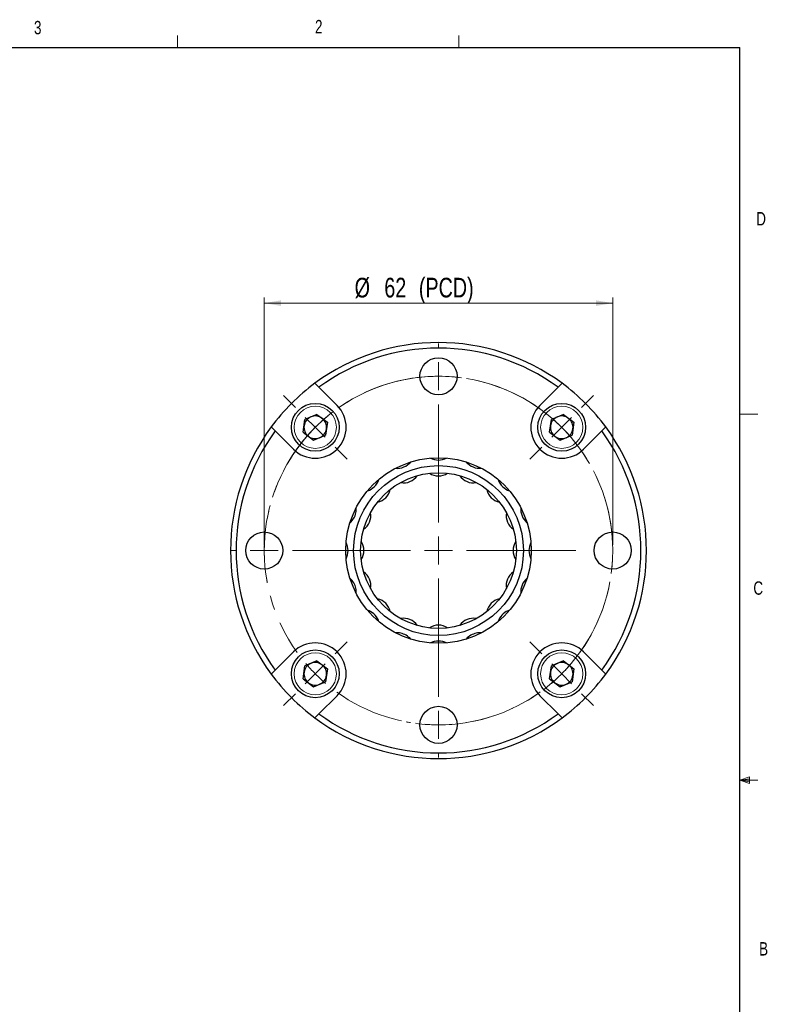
# Model space of a CAD drawing. Header units: millimetres. Extents: x 11 to 421, y 5 to 275.
# Tile 5 of 5: x 288 to 421, y 100 to 275. Entities that reach past the tile are written whole.
import ezdxf

# ---------------------------------------------------------------- set-up
doc = ezdxf.new("R2010")
doc.units = ezdxf.units.MM
doc.linetypes.add('CENTERX2', pattern=[20.32, 12.7, -2.54, 2.54, -2.54])
doc.styles.add('SLDTEXTSTYLE0', font='TXT', dxfattribs={"width": 0.75})
doc.dimstyles.new('SLDDIMSTYLE1', dxfattribs={"dimtxt": 3.5, "dimasz": 3, "dimexe": 0, "dimexo": 0.0625, "dimgap": 0.875, "dimtad": 1, "dimrnd": 1e-09, "dimzin": 12, "dimdsep": 46, "dimtxsty": 'SLDTEXTSTYLE0', "dimsah": 1, "dimcen": 0.09, "dimadec": 0, "dimazin": 0, "dimtfac": 1, "dimtofl": 0, "dimtmove": 0, "dimatfit": 3, "dimfxl": 1, "dimtolj": 1, "dimtzin": 12, "dimarcsym": 0})

# ---------------------------------------------------------------- blocks, each defined once
blk = doc.blocks.new('*D20')
at = {"color": 7, "linetype": 'Continuous', "lineweight": 0}
for p, q in [((331.35, 181.87), (331.35, 225.87)), ((331.35, 224.87), (393.35, 224.87)), ((393.35, 181.87), (393.35, 225.87))]:
    blk.add_line(p, q, dxfattribs=at)
for points in [[(331.35, 224.87), (334.35, 224.37), (334.35, 225.37)], [(393.35, 224.87), (390.35, 225.37), (390.35, 224.37)]]:
    blk.add_solid(points, dxfattribs=at)
at = {"color": 7, "linetype": 'Continuous', "lineweight": 0, "char_height": 3.5, "attachment_point": 1, "style": 'SLDTEXTSTYLE0'}
for s, insert in [('%%c', (347.43, 229.38)), ('62', (352.71, 229.38)), (' (PCD)', (357.88, 229.38))]:
    blk.add_mtext(s, dxfattribs=dict(at, insert=insert))
blk = doc.blocks.new('SW_CENTERMARKSYMBOL_0')
at = {"color": 0, "linetype": 'Continuous', "lineweight": 0}
for p, q in [((0, 5), (0, 5.8)), ((0, 0), (0, 2.5)), ((0, 0), (0, -2.5)), ((0, -26), (0, -6.58)), ((0, -31), (0, -28.5)), ((-36, -31), (-36.8, -31)), ((-31, -31), (-33.5, -31)), ((-31, -31), (-28.5, -31)), ((-5, -31), (-24.42, -31)), ((0, -31), (-2.5, -31)), ((0, -31), (0, -33.5)), ((0, -31), (2.5, -31)), ((5, -31), (24.42, -31)), ((0, -36), (0, -55.42)), ((0, -62), (0, -59.5)), ((0, -62), (0, -64.5)), ((0, -67), (0, -67.8))]:
    blk.add_line(p, q, dxfattribs=at)
at = {"color": 0, "linetype": 'CENTERX2', "lineweight": 0}
for p, q in [((0, -5), (0, -26)), ((-26, -31), (-5, -31)), ((0, -57), (0, -36))]:
    blk.add_line(p, q, dxfattribs=at)
at = {"color": 0, "linetype": 'Continuous', "lineweight": 0}
for start, end in [(90, 94.6206), (85.3794, 90), (175.3794, 180), (180, 184.6206), (189.2413, 190.7199), (259.2801, 260.7587), (265.3794, 270), (270, 274.6206)]:
    blk.add_arc((0, -31), 31, start, end, dxfattribs=at)
at = {"color": 0, "linetype": 'CENTERX2', "lineweight": 0}
for start, end in [(99.2413, 170.7587), (279.2413, 80.7587)]:
    blk.add_arc((0, -31), 31, start, end, dxfattribs=at)
blk = doc.blocks.new('SW_CENTERMARKSYMBOL_1')
at = {"color": 0, "linetype": 'Continuous', "lineweight": 0}
for p, q in [((-3.54, 3.54), (-5.66, 5.66)), ((47.38, 3.54), (49.5, 5.66)), ((0, 0), (-1.77, 1.77)), ((21.92, -16.92), (21.92, 2.5)), ((43.84, 0), (45.61, 1.77)), ((0, 0), (1.77, -1.77)), ((43.84, 0), (42.07, -1.77)), ((3.54, -3.54), (5.66, -5.66)), ((40.31, -3.54), (38.18, -5.66)), ((21.92, -21.92), (21.92, -19.42)), ((16.92, -21.92), (-2.5, -21.92)), ((21.92, -21.92), (19.42, -21.92)), ((21.92, -21.92), (21.92, -24.42)), ((21.92, -21.92), (24.42, -21.92)), ((26.92, -21.92), (46.34, -21.92)), ((21.92, -26.92), (21.92, -46.34)), ((40.31, -40.31), (38.18, -38.18)), ((43.84, -43.84), (42.07, -42.07)), ((43.84, -43.84), (45.61, -45.61)), ((47.38, -47.38), (49.5, -49.5))]:
    blk.add_line(p, q, dxfattribs=at)
at = {"color": 0, "linetype": 'CENTERX2', "lineweight": 0}
for start, end in [(54.2413, 125.7587), (324.2413, 35.7587)]:
    blk.add_arc((21.92, -21.92), 31, start, end, dxfattribs=at)
at = {"color": 0, "linetype": 'Continuous', "lineweight": 0}
for start, end in [(130.3794, 135), (45, 49.6206), (135, 139.6206), (40.3794, 45), (144.2413, 149.786), (315, 319.6206), (310.3794, 315), (300.214, 305.7587)]:
    blk.add_arc((21.92, -21.92), 31, start, end, dxfattribs=at)
blk = doc.blocks.new('SW_CENTERMARKSYMBOL_2')
at = {"color": 0, "linetype": 'Continuous', "lineweight": 0}
for p, q in [((47.38, 47.38), (49.5, 49.5)), ((21.92, 26.92), (21.92, 46.34)), ((43.84, 43.84), (45.61, 45.61)), ((43.84, 43.84), (42.07, 42.07)), ((40.31, 40.31), (38.18, 38.18)), ((21.92, 21.92), (21.92, 24.42)), ((16.92, 21.92), (-2.5, 21.92)), ((21.92, 21.92), (19.42, 21.92)), ((21.92, 21.92), (21.92, 19.42)), ((21.92, 21.92), (24.42, 21.92)), ((26.92, 21.92), (46.34, 21.92)), ((21.92, 16.92), (21.92, -2.5)), ((3.54, 3.54), (5.66, 5.66)), ((40.31, 3.54), (38.18, 5.66)), ((0, 0), (1.77, 1.77)), ((43.84, 0), (42.07, 1.77)), ((0, 0), (-1.77, -1.77)), ((43.84, 0), (45.61, -1.77)), ((-3.54, -3.54), (-5.66, -5.66)), ((47.38, -3.54), (49.5, -5.66))]:
    blk.add_line(p, q, dxfattribs=at)
at = {"color": 0, "linetype": 'CENTERX2', "lineweight": 0}
for start, end in [(54.2413, 215.7587), (324.2413, 35.7587), (234.2413, 305.7587)]:
    blk.add_arc((21.92, 21.92), 31, start, end, dxfattribs=at)
at = {"color": 0, "linetype": 'Continuous', "lineweight": 0}
for start, end in [(45, 49.6206), (40.3794, 45), (220.3794, 225), (315, 319.6206), (225, 229.6206), (310.3794, 315)]:
    blk.add_arc((21.92, 21.92), 31, start, end, dxfattribs=at)

msp = doc.modelspace()

# ---------------------------------------------------------------- linework, layer by layer
at = {"color": 7, "linetype": 'Continuous', "lineweight": 0}
for p, q in [((315.938, 270.309), (315.938, 272.463)), ((365.944, 270.309), (365.944, 272.463)), ((415.957, 205.112), (419.132, 205.112)), ((415.957, 140.025), (417.663, 140.635)), ((415.957, 140.025), (417.663, 140.254)), ((417.663, 140.635), (417.663, 139.451)), ((415.957, 140.025), (419.132, 140.025)), ((415.957, 140.025), (417.663, 139.451)), ((415.957, 140.025), (417.663, 139.763))]:
    msp.add_line(p, q, dxfattribs=at)
at = {"color": 7, "linetype": 'Continuous', "lineweight": 30}
for p, q in [((15.907, 270.309), (415.957, 270.309)), ((415.957, 9.959), (415.957, 270.309)), ((344.32, 206.678), (341.083, 209.915)), ((383.619, 209.915), (380.382, 206.678)), ((340.736, 205.09), (338.591, 204.203)), ((340.736, 205.09), (342.576, 203.675)), ((384.576, 205.09), (382.431, 204.203)), ((384.576, 205.09), (386.416, 203.675)), ((338.286, 201.903), (338.591, 204.203)), ((342.576, 203.675), (342.271, 201.374)), ((382.126, 201.903), (382.431, 204.203)), ((386.416, 203.675), (386.111, 201.374)), ((333.305, 202.136), (336.541, 198.9)), ((338.286, 201.903), (340.126, 200.488)), ((382.126, 201.903), (383.966, 200.488)), ((388.16, 198.9), (391.397, 202.136)), ((340.126, 200.488), (342.271, 201.374)), ((383.966, 200.488), (386.111, 201.374)), ((336.541, 162.837), (333.305, 159.601)), ((340.736, 161.249), (338.591, 160.363)), ((340.736, 161.249), (342.576, 159.834)), ((384.576, 161.249), (382.431, 160.363)), ((384.576, 161.249), (386.416, 159.834)), ((391.397, 159.601), (388.16, 162.837)), ((338.286, 158.062), (338.591, 160.363)), ((342.576, 159.834), (342.271, 157.534)), ((382.126, 158.062), (382.431, 160.363)), ((386.416, 159.834), (386.111, 157.534)), ((338.286, 158.062), (340.126, 156.647)), ((382.126, 158.062), (383.966, 156.647)), ((340.126, 156.647), (342.271, 157.534)), ((383.966, 156.647), (386.111, 157.534)), ((341.083, 151.822), (344.32, 155.059)), ((380.382, 155.059), (383.619, 151.822))]:
    msp.add_line(p, q, dxfattribs=at)
at = {"color": 7, "linetype": 'Continuous', "lineweight": 30, "flags": 128}
for points in [[(374.998, 170.271), (374.981, 170.266), (374.723, 170.173)], [(351.754, 168.221), (351.749, 168.239), (351.655, 168.497)]]:
    msp.add_lwpolyline(points, dxfattribs=at)
at = {"color": 7, "linetype": 'Continuous', "lineweight": 30}
for centre, radius in [((362.351, 211.869), 3.3), ((340.431, 202.789), 4.25), ((384.271, 202.789), 4.25), ((362.351, 180.869), 16.5), ((362.351, 180.869), 15.107), ((362.351, 180.869), 13.847), ((331.351, 180.869), 3.3), ((393.351, 180.869), 3.3), ((340.431, 158.948), 4.25), ((384.271, 158.948), 4.25), ((362.351, 149.869), 3.3)]:
    msp.add_circle(centre, radius, dxfattribs=at)
at = {"color": 7, "linetype": 'Continuous', "lineweight": 0}
for centre in [(340.431, 202.789), (384.271, 202.789), (340.431, 158.948), (384.271, 158.948)]:
    msp.add_circle(centre, 3.75, dxfattribs=at)
at = {"color": 7, "linetype": 'Continuous', "lineweight": 30}
for centre, radius, start, end in [((362.351, 180.869), 37, 53.54862, 126.45138), ((362.351, 180.869), 36, 53.78794, 126.21206), ((362.351, 180.869), 37, 126.45138, 143.54862), ((362.351, 180.869), 37, 36.45138, 53.54862), ((340.431, 202.789), 5.5, 225, 45), ((384.271, 202.789), 5.5, 135, 315), ((340.431, 202.789), 2.01, 112.44828, 172.44828), ((340.431, 202.789), 2.01, 52.44828, 112.44828), ((340.431, 202.789), 2.01, 352.44828, 52.44828), ((384.271, 202.789), 2.01, 112.44828, 172.44828), ((384.271, 202.789), 2.01, 52.44828, 112.44828), ((384.271, 202.789), 2.01, 352.44828, 52.44828), ((362.351, 180.869), 37, 143.54862, 216.45138), ((362.351, 180.869), 36, 143.78794, 216.21206), ((340.431, 202.789), 2.01, 172.44828, 232.44828), ((340.431, 202.789), 2.01, 292.44828, 352.44828), ((384.271, 202.789), 2.01, 172.44828, 232.44828), ((384.271, 202.789), 2.01, 292.44828, 352.44828), ((362.351, 180.869), 36, 323.78794, 36.21206), ((362.351, 180.869), 37, 323.54862, 36.45138), ((340.431, 202.789), 2.01, 232.44828, 292.44828), ((384.271, 202.789), 2.01, 232.44828, 292.44828), ((354.98, 198.664), 3.176, 265.34062, 319.65938), ((362.351, 200.132), 3.177, 242.85519, 297.14481), ((369.723, 198.667), 3.178, 220.36575, 274.63425), ((362.351, 196.982), 2.845, 235.99713, 304.00287), ((348.729, 194.49), 3.178, 287.85885, 342.14115), ((356.184, 195.756), 2.845, 258.49713, 326.50287), ((368.517, 195.756), 2.845, 213.49713, 281.50287), ((375.973, 194.49), 3.178, 197.85885, 252.14115), ((350.957, 192.263), 2.845, 280.99713, 349.00287), ((373.745, 192.263), 2.845, 190.99713, 259.00287), ((344.513, 188.26), 3.218, 310.68098, 347.51789), ((344.969, 188.22), 2.765, 346.27276, 5.75473), ((347.464, 187.035), 2.845, 303.49713, 11.50287), ((377.238, 187.035), 2.845, 168.49713, 236.50287), ((380.146, 188.24), 3.176, 175.34062, 229.65938), ((343.261, 180.924), 2.998, 358.93235, 27.70748), ((346.237, 180.869), 2.845, 325.99713, 34.00287), ((378.465, 180.869), 2.845, 145.99713, 214.00287), ((381.614, 180.869), 3.177, 152.85519, 207.14481), ((343.261, 180.813), 2.998, 332.29252, 1.06765), ((347.464, 174.702), 2.845, 348.49713, 56.50287), ((377.238, 174.702), 2.845, 123.49713, 191.50287), ((344.566, 173.509), 3.16, 12.12714, 49.67399), ((380.149, 173.496), 3.178, 130.36575, 184.63425), ((344.969, 173.517), 2.765, 354.24527, 13.72724), ((350.957, 169.474), 2.845, 10.99713, 79.00287), ((373.745, 169.474), 2.845, 100.99713, 169.00287), ((348.716, 167.225), 3.202, 23.3896, 72.03459), ((375.994, 167.234), 3.202, 113.3896, 162.03459), ((356.184, 165.981), 2.845, 33.49713, 101.50287), ((368.517, 165.981), 2.845, 78.49713, 146.50287), ((362.351, 164.755), 2.845, 55.99713, 124.00287), ((354.999, 163.487), 2.765, 76.27276, 95.75473), ((354.96, 163.031), 3.218, 40.68098, 77.51789), ((362.295, 161.779), 2.998, 88.93235, 117.70748), ((362.407, 161.779), 2.998, 62.29252, 91.06765), ((369.71, 163.084), 3.16, 102.12714, 139.67399), ((369.703, 163.487), 2.765, 84.24527, 103.72724), ((340.431, 158.948), 5.5, 315, 135), ((384.271, 158.948), 5.5, 45, 225), ((340.431, 158.948), 2.01, 112.44828, 172.44828), ((340.431, 158.948), 2.01, 52.44828, 112.44828), ((340.431, 158.948), 2.01, 352.44828, 52.44828), ((384.271, 158.948), 2.01, 112.44828, 172.44828), ((384.271, 158.948), 2.01, 52.44828, 112.44828), ((384.271, 158.948), 2.01, 352.44828, 52.44828), ((362.351, 180.869), 37, 216.45138, 233.54862), ((340.431, 158.948), 2.01, 172.44828, 232.44828), ((340.431, 158.948), 2.01, 292.44828, 352.44828), ((384.271, 158.948), 2.01, 172.44828, 232.44828), ((362.351, 180.869), 37, 306.45138, 323.54862), ((384.271, 158.948), 2.01, 292.44828, 352.44828), ((340.431, 158.948), 2.01, 232.44828, 292.44828), ((384.271, 158.948), 2.01, 232.44828, 292.44828), ((362.351, 180.869), 37, 233.54862, 306.45138), ((362.351, 180.869), 36, 233.78794, 306.21206)]:
    msp.add_arc(centre, radius, start, end, dxfattribs=at)
for points in [[(340.368, 210.63), (340.606, 210.392), (340.845, 210.153), (341.083, 209.915)], [(383.619, 209.915), (383.857, 210.153), (384.096, 210.392), (384.334, 210.63)], [(333.305, 202.136), (333.066, 202.375), (332.828, 202.613), (332.59, 202.852)], [(392.112, 202.852), (391.874, 202.613), (391.635, 202.375), (391.397, 202.136)], [(332.59, 158.885), (332.828, 159.124), (333.066, 159.362), (333.305, 159.601)], [(391.397, 159.601), (391.635, 159.362), (391.874, 159.124), (392.112, 158.885)], [(341.083, 151.822), (340.845, 151.584), (340.606, 151.346), (340.368, 151.107)], [(384.334, 151.107), (384.096, 151.346), (383.857, 151.584), (383.619, 151.822)]]:
    msp.add_open_spline(points, degree=3, dxfattribs=at)

# ---------------------------------------------------------------- block references
at = {"color": 7, "linetype": 'Continuous', "lineweight": 0}
for name, p in [('SW_CENTERMARKSYMBOL_0', (362.351, 211.869)), ('SW_CENTERMARKSYMBOL_2', (340.431, 158.948)), ('SW_CENTERMARKSYMBOL_1', (340.431, 202.789))]:
    msp.add_blockref(name, p, dxfattribs=at)

# ---------------------------------------------------------------- texts
at = {"color": 7, "linetype": 'Continuous', "lineweight": 0, "char_height": 2.381, "attachment_point": 1, "style": 'SLDTEXTSTYLE0'}
for s, insert in [('3', (290.391, 275.07)), ('2', (340.385, 275.24)), ('D', (418.879, 241.071)), ('C', (418.368, 175.389)), ('B', (419.392, 111.229))]:
    msp.add_mtext(s, dxfattribs=dict(at, insert=insert))

# ---------------------------------------------------------------- dimensions: what is measured, and where the dimension line sits
at = {"color": 7, "linetype": 'Continuous', "lineweight": 0}
dim = msp.add_linear_dim(base=(393.351, 224.869), p1=(331.351, 180.869), p2=(393.351, 180.869), text='%%c<> (PCD)', dimstyle='SLDDIMSTYLE1', dxfattribs=at)
dim.commit()
dim.dimension.update_dxf_attribs({"geometry": '*D20', "text_midpoint": (360.036, 224.869), "dimtype": 160})

doc.saveas('drawing.dxf')
